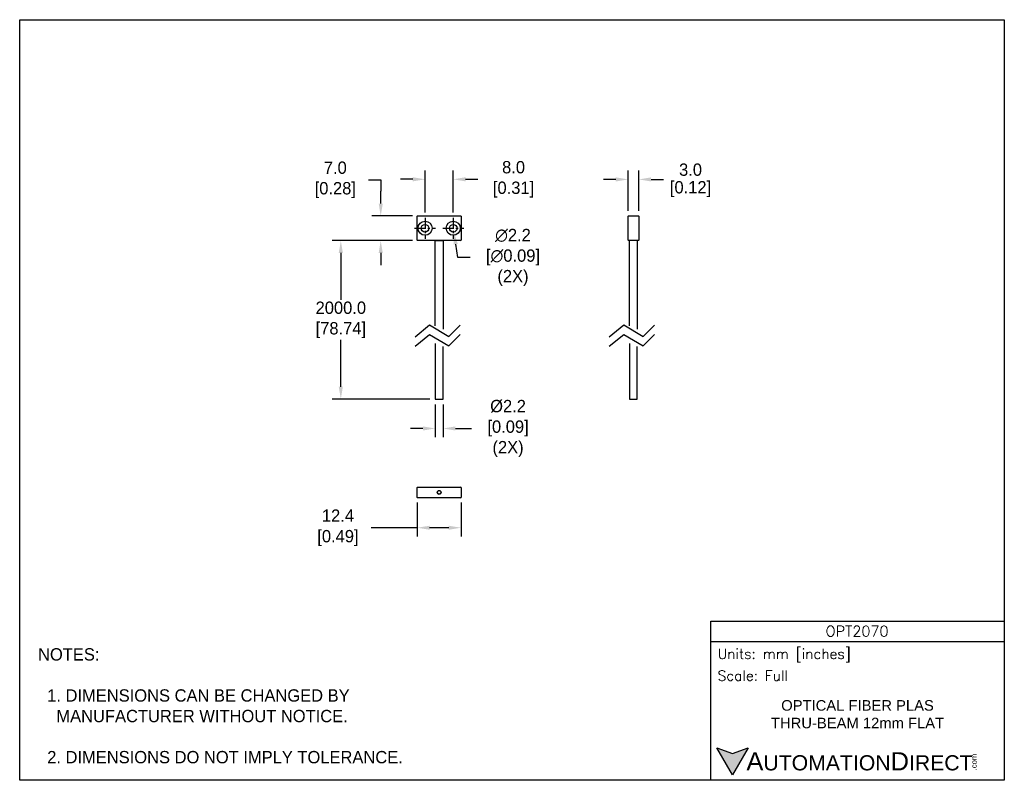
# Model space of a CAD drawing. Header units: inches. Extents: x 0 to 279, y 0 to 216.
import ezdxf

# ---------------------------------------------------------------- set-up
doc = ezdxf.new("R2010")
doc.units = ezdxf.units.IN
doc.header["$LTSCALE"] = 10
doc.header["$MEASUREMENT"] = 0
doc.linetypes.add('CENTER', pattern=[2, 1.25, -0.25, 0.25, -0.25])
for name, color, linetype in [('CENTER', 40, 'CENTER'), ('DIMENSIONS', 140, 'Continuous'), ('TEXT', 140, 'Continuous')]:
    doc.layers.add(name, color=color, linetype=linetype)
doc.styles.add('ROMANS', font='romans.shx')
doc.styles.add('型式1', font='txt')
doc.dimstyles.get("Standard").update_dxf_attribs({"dimtxt": 3.5, "dimasz": 3.5, "dimexe": 2.5, "dimexo": 1.5, "dimgap": 1, "dimtad": 0, "dimtih": 1, "dimtoh": 1, "dimdec": 1, "dimzin": 0, "dimdsep": 46, "dimtxsty": 'Standard', "dimcen": 0, "dimadec": 0, "dimazin": 0, "dimtfac": 1, "dimtdec": 1, "dimtofl": 0, "dimtmove": 0, "dimatfit": 3, "dimfxl": 1, "dimtolj": 1, "dimtzin": 0, "dimarcsym": 0})

# ---------------------------------------------------------------- blocks, each defined once
blk = doc.blocks.new('*D4')
at = {"layer": 'DEFPOINTS', "color": 0, "transparency": 16777216}
for p in [(123.03, 170.59), (115.03, 159.7), (123.03, 159.7)]:
    blk.add_point(p, dxfattribs=at)
at = {"layer": 'DIMENSIONS', "color": 0, "lineweight": -2, "transparency": 16777216}
for p, q in [((111.53, 170.59), (108.03, 170.59)), ((115.03, 161.2), (115.03, 173.09)), ((123.03, 161.2), (123.03, 173.09)), ((126.53, 170.59), (130.03, 170.59))]:
    blk.add_line(p, q, dxfattribs=at)
at = {"layer": 'DIMENSIONS', "color": 0, "transparency": 16777216}
for points in [[(111.53, 171.18), (111.53, 170.01), (115.03, 170.59)], [(126.53, 171.18), (126.53, 170.01), (123.03, 170.59)]]:
    blk.add_solid(points, dxfattribs=at)
at = {"layer": 'DIMENSIONS', "color": 0, "transparency": 16777216, "insert": (139.49, 170.59), "char_height": 3.5, "attachment_point": 5}
blk.add_mtext('\\A1; 8.0\\P [0.31]', dxfattribs=at)
blk = doc.blocks.new('*D5')
at = {"layer": 'DEFPOINTS', "color": 0, "transparency": 16777216}
for p in [(175.65, 170.56), (172.65, 160.1), (175.65, 160.1)]:
    blk.add_point(p, dxfattribs=at)
at = {"layer": 'DIMENSIONS', "color": 0, "lineweight": -2, "transparency": 16777216}
for p, q in [((169.15, 170.56), (165.65, 170.56)), ((172.65, 161.6), (172.65, 173.06)), ((175.65, 161.6), (175.65, 173.06)), ((179.15, 170.56), (182.65, 170.56))]:
    blk.add_line(p, q, dxfattribs=at)
at = {"layer": 'DIMENSIONS', "color": 0, "transparency": 16777216}
for points in [[(169.15, 171.14), (169.15, 169.98), (172.65, 170.56)], [(179.15, 171.14), (179.15, 169.98), (175.65, 170.56)]]:
    blk.add_solid(points, dxfattribs=at)
at = {"layer": 'DIMENSIONS', "color": 0, "transparency": 16777216, "char_height": 3.5, "attachment_point": 5}
for s, insert in [('\\A1;3.0', (190.36, 173.31)), ('\\A1;[0.12]', (190.36, 167.81))]:
    blk.add_mtext(s, dxfattribs=dict(at, insert=insert))
blk = doc.blocks.new('*D6')
at = {"layer": 'DEFPOINTS', "color": 0, "transparency": 16777216}
for p in [(102.45, 160.2), (112.93, 160.2), (112.93, 153.2)]:
    blk.add_point(p, dxfattribs=at)
at = {"layer": 'DIMENSIONS', "color": 0, "lineweight": -2, "transparency": 16777216}
for p, q in [((98.95, 170.45), (102.45, 170.45)), ((102.45, 170.45), (102.45, 167.2)), ((102.45, 163.7), (102.45, 167.2)), ((111.43, 160.2), (99.95, 160.2)), ((111.43, 153.2), (99.95, 153.2)), ((102.45, 149.7), (102.45, 146.2))]:
    blk.add_line(p, q, dxfattribs=at)
at = {"layer": 'DIMENSIONS', "color": 0, "transparency": 16777216}
for points in [[(101.87, 163.7), (103.03, 163.7), (102.45, 160.2)], [(101.87, 149.7), (103.03, 149.7), (102.45, 153.2)]]:
    blk.add_solid(points, dxfattribs=at)
at = {"layer": 'DIMENSIONS', "color": 0, "transparency": 16777216, "insert": (88.91, 170.45), "char_height": 3.5, "attachment_point": 5}
blk.add_mtext('\\A1; 7.0\\P [0.28]', dxfattribs=at)
blk = doc.blocks.new('*D7')
at = {"layer": 'DEFPOINTS', "color": 0, "transparency": 16777216}
for p in [(112.93, 153.2), (91.13, 108.2), (117.93, 108.2)]:
    blk.add_point(p, dxfattribs=at)
at = {"layer": 'DIMENSIONS', "color": 0, "lineweight": -2, "transparency": 16777216}
for p, q in [((111.43, 153.2), (88.63, 153.2)), ((91.13, 149.7), (91.13, 136.37)), ((91.13, 111.7), (91.13, 125.04)), ((116.43, 108.2), (88.63, 108.2))]:
    blk.add_line(p, q, dxfattribs=at)
at = {"layer": 'DIMENSIONS', "color": 0, "transparency": 16777216}
for points in [[(90.54, 149.7), (91.71, 149.7), (91.13, 153.2)], [(90.54, 111.7), (91.71, 111.7), (91.13, 108.2)]]:
    blk.add_solid(points, dxfattribs=at)
at = {"layer": 'DIMENSIONS', "color": 0, "transparency": 16777216, "insert": (91.13, 130.7), "char_height": 3.5, "attachment_point": 5}
blk.add_mtext('\\A1;2000.0\\P[78.74]', dxfattribs=at)
blk = doc.blocks.new('*D8')
at = {"layer": 'DEFPOINTS', "color": 0, "transparency": 16777216}
for p in [(112.83, 80.32), (125.23, 80.32), (112.83, 71.69)]:
    blk.add_point(p, dxfattribs=at)
at = {"layer": 'DIMENSIONS', "color": 0, "lineweight": -2, "transparency": 16777216}
for p, q in [((112.83, 78.82), (112.83, 69.19)), ((125.23, 78.82), (125.23, 69.19)), ((112.83, 71.69), (99.7, 71.69)), ((121.73, 71.69), (116.33, 71.69))]:
    blk.add_line(p, q, dxfattribs=at)
at = {"layer": 'DIMENSIONS', "color": 0, "transparency": 16777216}
for points in [[(116.33, 72.27), (116.33, 71.11), (112.83, 71.69)], [(121.73, 72.27), (121.73, 71.11), (125.23, 71.69)]]:
    blk.add_solid(points, dxfattribs=at)
at = {"layer": 'DIMENSIONS', "color": 0, "transparency": 16777216, "insert": (89.66, 71.69), "char_height": 3.5, "attachment_point": 5}
blk.add_mtext('\\A1; 12.4\\P [0.49]', dxfattribs=at)
blk = doc.blocks.new('*D9')
at = {"layer": 'DEFPOINTS', "color": 0, "transparency": 16777216}
for p in [(117.93, 108.2), (120.13, 108.2), (120.13, 99.87)]:
    blk.add_point(p, dxfattribs=at)
at = {"layer": 'DIMENSIONS', "color": 0, "lineweight": -2, "transparency": 16777216}
for p, q in [((117.93, 106.7), (117.93, 97.37)), ((120.13, 106.7), (120.13, 97.37)), ((114.43, 99.87), (110.93, 99.87)), ((123.63, 99.87), (128.18, 99.87))]:
    blk.add_line(p, q, dxfattribs=at)
at = {"layer": 'DIMENSIONS', "color": 0, "transparency": 16777216}
for points in [[(114.43, 100.45), (114.43, 99.29), (117.93, 99.87)], [(123.63, 100.45), (123.63, 99.29), (120.13, 99.87)]]:
    blk.add_solid(points, dxfattribs=at)
at = {"layer": 'DIMENSIONS', "color": 0, "transparency": 16777216, "insert": (137.93, 99.87), "char_height": 3.5, "attachment_point": 5}
blk.add_mtext('\\A1; %%C2.2\\P [0.09]\\P (2X)', dxfattribs=at)
blk = doc.blocks.new('*D10')
at = {"layer": 'DEFPOINTS', "color": 0, "transparency": 16777216}
for p in [(122.86, 157.79), (123.2, 155.62)]:
    blk.add_point(p, dxfattribs=at)
at = {"layer": 'DIMENSIONS', "color": 0, "lineweight": -2, "transparency": 16777216}
for p, q in [((124.33, 148.42), (123.75, 152.16)), ((127.83, 148.42), (124.33, 148.42))]:
    blk.add_line(p, q, dxfattribs=at)
at = {"layer": 'DIMENSIONS', "color": 0, "transparency": 16777216}
blk.add_solid([(124.32, 152.25), (123.17, 152.07), (123.2, 155.62)], dxfattribs=at)
at = {"layer": 'DIMENSIONS', "color": 0, "transparency": 16777216, "insert": (139.33, 148.42), "char_height": 3.5, "attachment_point": 5}
blk.add_mtext('\\A1; ∅2.2\\P [∅0.09]\\P (2X)', dxfattribs=at)

msp = doc.modelspace()

# ---------------------------------------------------------------- hatches: boundary and pattern name
at = {"layer": 'TEXT'}
msp.add_hatch(color=256, dxfattribs=at).paths.add_polyline_path([(206.74, 9.21), (202.31, 7.59), (197.87, 9.21), (202.31, 1.53)])

# ---------------------------------------------------------------- linework, layer by layer
for p, q in [((112.93, 160.2), (112.83, 160.1)), ((112.83, 153.3), (112.83, 160.1)), ((112.93, 160.2), (125.13, 160.2)), ((118.43, 160.2), (119.63, 160.2)), ((125.13, 160.2), (125.23, 160.1)), ((125.23, 160.1), (125.23, 153.3)), ((172.65, 160.1), (172.75, 160.2)), ((172.65, 153.3), (172.65, 160.1)), ((172.75, 160.2), (175.55, 160.2)), ((175.55, 160.2), (175.65, 160.1)), ((175.65, 160.1), (175.65, 153.3)), ((112.83, 153.3), (112.93, 153.2)), ((125.13, 153.2), (112.93, 153.2)), ((117.83, 153.2), (120.23, 153.2)), ((117.93, 129), (117.93, 153.2)), ((120.13, 153.2), (120.13, 128.1)), ((125.13, 153.2), (125.23, 153.3)), ((172.75, 153.2), (172.65, 153.3)), ((175.55, 153.2), (172.75, 153.2)), ((173.05, 129), (173.05, 153.2)), ((175.25, 153.2), (175.25, 128.1)), ((175.65, 153.3), (175.55, 153.2)), ((117.93, 124), (117.93, 108.2)), ((120.13, 108.2), (120.13, 123.09)), ((173.05, 124), (173.05, 108.2)), ((175.25, 108.2), (175.25, 123.09)), ((117.93, 108.2), (120.13, 108.2)), ((173.05, 108.2), (175.25, 108.2)), ((112.93, 83.22), (112.83, 83.12)), ((112.83, 80.32), (112.83, 83.12)), ((112.93, 83.22), (125.13, 83.22)), ((125.23, 83.12), (125.13, 83.22)), ((125.23, 83.12), (125.23, 80.32)), ((112.83, 80.32), (112.93, 80.22)), ((125.13, 80.22), (112.93, 80.22)), ((125.13, 80.22), (125.23, 80.32))]:
    msp.add_line(p, q)
for centre, radius in [((115.03, 156.7), 2), ((115.03, 156.7), 1.1), ((123.03, 156.7), 2), ((123.03, 156.7), 1.1), ((119.03, 81.72), 0.55), ((119.03, 81.72), 0.5)]:
    msp.add_circle(centre, radius)
at = {"layer": 'CENTER', "ltscale": 0.25}
for p, q in [((115.03, 159.7), (115.03, 153.7)), ((123.03, 159.7), (123.03, 153.7)), ((112.03, 156.7), (118.03, 156.7)), ((120.03, 156.7), (126.03, 156.7))]:
    msp.add_line(p, q, dxfattribs=at)
at = {"layer": 'DEFPOINTS'}
msp.add_lwpolyline([(0, 215.9), (279.4, 215.9), (279.4, 0), (0, 0)], close=True, dxfattribs=at)
at = {"layer": 'DIMENSIONS'}
for points in [[(112.18, 125.85), (116.29, 129.24), (121.78, 125.94), (125, 129.16)], [(167.29, 125.85), (171.41, 129.24), (176.89, 125.94), (180.12, 129.16)], [(112.18, 123.19), (116.29, 126.58), (121.78, 123.28), (125, 126.5)], [(167.29, 123.19), (171.41, 126.58), (176.89, 123.28), (180.12, 126.5)]]:
    msp.add_lwpolyline(points, dxfattribs=at)
at = {"layer": 'TEXT'}
msp.add_line((196.09, 39.42), (279.4, 39.42), dxfattribs=at)
for points in [[(196.09, 0), (196.09, 45.17), (279.4, 45.17), (279.4, 0)], [(206.74, 9.21), (202.31, 1.53), (197.87, 9.21), (202.31, 7.59)]]:
    msp.add_lwpolyline(points, close=True, dxfattribs=at)

# ---------------------------------------------------------------- texts
for s, insert, char_height, width, attachment_point, style in [('OPT2070', (237.62, 42.33), 3, 55.9017, 5, 'ROMANS'), (' Units: mm [inches]', (196.09, 35.43), 2.8712, 83.3079, 4, 'ROMANS'), (' Scale: Full', (196.09, 29.69), 2.8712, 83.3079, 4, 'ROMANS'), ('{\\fArial|b0|i0|c0|p34;     \\H1.2x;A\\H0.8333x;UTOMATION\\H1.2x;D\\H0.8333x;IRECT}', (197.87, 5.37), 4.3068, 72.9565, 4, '型式1')]:
    msp.add_mtext(s, dxfattribs=dict(at, insert=insert, char_height=char_height, width=width, attachment_point=attachment_point, style=style))
at = {"layer": 'TEXT', "insert": (5.21, 37.5), "char_height": 3.5, "attachment_point": 1}
msp.add_mtext_dynamic_manual_height_columns('NOTES:\\P\\P  1. DIMENSIONS CAN BE CHANGED BY      \\P    MANUFACTURER WITHOUT NOTICE.\\P\\P  2. DIMENSIONS DO NOT IMPLY TOLERANCE.', width=190.8823, gutter_width=1, heights=[0], dxfattribs=at)
at = {"layer": 'TEXT', "insert": (237.75, 18.74), "char_height": 3, "width": 66.5595, "attachment_point": 5}
msp.add_mtext('{\\fArial|b0|i0|c0|p34;OPTICAL FIBER PLAS THRU-BEAM 12mm FLAT}', dxfattribs=at)
at = {"layer": 'TEXT', "insert": (270.01, 2.84), "char_height": 1.5505, "width": 4.5946, "attachment_point": 1, "rotation": 90, "style": '型式1'}
msp.add_mtext('{\\fArial|b0|i0|c0|p34;.com}', dxfattribs=at)

# ---------------------------------------------------------------- dimensions: what is measured, and where the dimension line sits
at = {"layer": 'DIMENSIONS'}
dim = msp.add_linear_dim(base=(102.45, 160.2), p1=(112.93, 153.2), p2=(112.93, 160.2), angle=90, text=' <>', dimstyle='Standard', override={"dimpost": '\\X', "dimtmove": 1}, dxfattribs=at)
dim.commit()
dim.dimension.update_dxf_attribs({"geometry": '*D6', "text_midpoint": (99.98, 170.45), "dimtype": 160})
for base, p1, p2, text, picture, middle in [((123.03, 170.59), (115.03, 159.7), (123.03, 159.7), ' <>', '*D4', (139.49, 170.59)), ((120.13, 99.87), (117.93, 108.2), (120.13, 108.2), ' %%C<>\\P (2X)', '*D9', (137.93, 99.87)), ((112.83, 71.69), (125.23, 80.32), (112.83, 80.32), ' <>', '*D8', (89.66, 71.69))]:
    dim = msp.add_linear_dim(base=base, p1=p1, p2=p2, text=text, dimstyle='Standard', override={"dimpost": '\\X'}, dxfattribs=at)
    dim.commit()
    dim.dimension.update_dxf_attribs({"geometry": picture, "text_midpoint": middle, "dimtype": 160})
dim = msp.add_linear_dim(base=(175.65, 170.56), p1=(172.65, 160.1), p2=(175.65, 160.1), dimstyle='Standard', override={"dimpost": '\\X'}, dxfattribs=at)
dim.commit()
dim.dimension.update_dxf_attribs({"geometry": '*D5', "text_midpoint": (190.36, 170.56)})
dim = msp.add_diameter_dim_2p(p1=(122.86, 157.79), p2=(123.2, 155.62), text=' <>\\P (2X)', dimstyle='Standard', override={"dimpost": '\\X'}, dxfattribs=at)
dim.commit()
dim.dimension.update_dxf_attribs({"geometry": '*D10', "text_midpoint": (139.33, 148.42), "dimtype": 163})
dim = msp.add_linear_dim(base=(91.13, 108.2), p1=(112.93, 153.2), p2=(117.93, 108.2), angle=90, text='2000.0\\P[78.74]', dimstyle='Standard', override={"dimpost": '\\X'}, dxfattribs=at)
dim.commit()
dim.dimension.update_dxf_attribs({"geometry": '*D7', "text_midpoint": (91.13, 130.7)})

doc.saveas('drawing.dxf')
